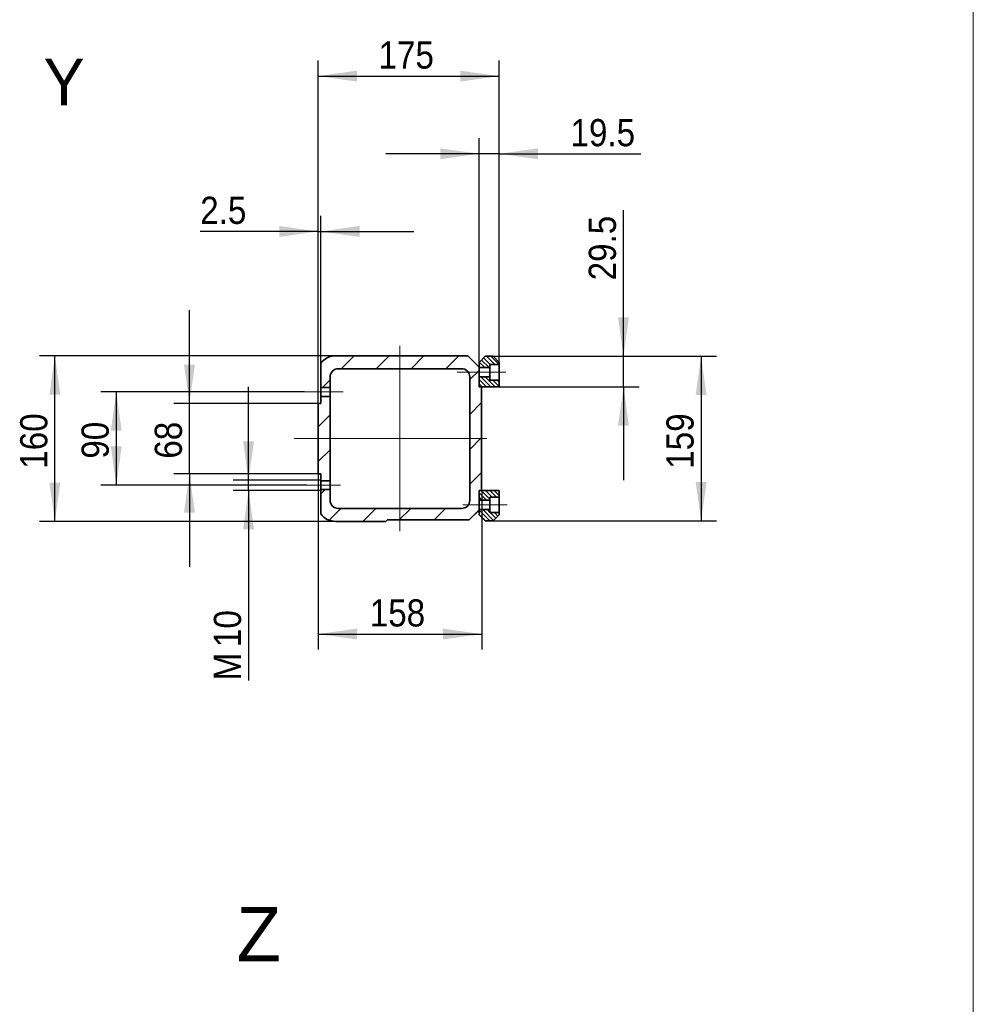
# Model space of a CAD drawing. Header units: millimetres. Extents: x 21 to 401, y 28 to 281.
# Tile 8 of 9: x 339 to 401, y 122 to 185. Entities that reach past the tile are written whole.
import ezdxf

# ---------------------------------------------------------------- set-up
doc = ezdxf.new("R2010")
doc.units = ezdxf.units.MM
doc.linetypes.add('SLD-Durchgehend', pattern=[0])
doc.linetypes.add('SLD-Punktstrich', pattern=[19.05, 15.24, -1.27, 1.27, -1.27])
doc.layers.add('KOPF', color=7, linetype='SLD-Durchgehend')
doc.styles.add('SLDTEXTSTYLE1', font='Gill Sans MT Pro Medium')
doc.styles.add('SLDTEXTSTYLE3', font='GOTHIC.TTF', dxfattribs={"width": 0.913})
doc.styles.add('SLDTEXTSTYLE4', font='ARIAL.TTF', dxfattribs={"width": 0.948})
doc.dimstyles.new('SLDDIMSTYLE8', dxfattribs={"dimtxt": 1.75, "dimasz": 2.5, "dimexe": 0, "dimexo": 0.0625, "dimgap": 0.4375, "dimtad": 1, "dimlfac": 15, "dimrnd": 1e-09, "dimzin": 12, "dimdsep": 46, "dimtxsty": 'SLDTEXTSTYLE3', "dimsah": 1, "dimcen": 0.09, "dimadec": 0, "dimazin": 3, "dimtfac": 1, "dimtofl": 0, "dimtmove": 0, "dimatfit": 3, "dimfxl": 1, "dimfrac": 2, "dimtolj": 1, "dimtzin": 12, "dimarcsym": 0})
doc.dimstyles.new('SLDDIMSTYLE9', dxfattribs={"dimtxt": 1.75, "dimasz": 2.5, "dimexe": 0, "dimexo": 0.0625, "dimgap": 0.4375, "dimtad": 1, "dimlfac": 15, "dimrnd": 1e-09, "dimzin": 12, "dimdsep": 46, "dimtxsty": 'SLDTEXTSTYLE3', "dimsah": 1, "dimcen": 0.09, "dimadec": 0, "dimazin": 3, "dimtfac": 1, "dimtmove": 0, "dimatfit": 0, "dimfxl": 1, "dimfrac": 2, "dimtolj": 1, "dimtzin": 12, "dimarcsym": 0})

# ---------------------------------------------------------------- blocks, each defined once
blk = doc.blocks.new('_D_32')
at = {"layer": 'KOPF'}
for p, q in [((358.538, 164.061), (358.538, 182.299)), ((370.205, 164.027), (370.205, 182.299)), ((358.538, 181.299), (370.205, 181.299)), ((358.538, 160.232), (358.538, 162.537))]:
    blk.add_line(p, q, dxfattribs=at)
for points in [[(358.538, 181.299), (361.038, 180.949), (361.038, 181.649)], [(370.205, 181.299), (367.705, 181.649), (367.705, 180.949)]]:
    blk.add_solid(points, dxfattribs=at)
at = {"layer": 'KOPF', "insert": (362.432, 183.534), "char_height": 1.75, "attachment_point": 1, "style": 'SLDTEXTSTYLE3'}
blk.add_mtext('175', dxfattribs=at)
blk = doc.blocks.new('_D_33')
at = {"layer": 'KOPF'}
for p, q in [((358.538, 160.232), (358.538, 172.299)), ((358.705, 162.81), (358.705, 172.299)), ((358.538, 171.299), (350.947, 171.299)), ((358.538, 171.299), (358.705, 171.299)), ((358.705, 171.299), (364.705, 171.299))]:
    blk.add_line(p, q, dxfattribs=at)
for points in [[(358.538, 171.299), (356.038, 171.649), (356.038, 170.949)], [(358.705, 171.299), (361.205, 170.949), (361.205, 171.649)]]:
    blk.add_solid(points, dxfattribs=at)
at = {"layer": 'KOPF', "insert": (350.947, 173.534), "char_height": 1.75, "attachment_point": 1, "style": 'SLDTEXTSTYLE3'}
blk.add_mtext('2.5', dxfattribs=at)
blk = doc.blocks.new('_D_34')
at = {"layer": 'KOPF'}
for p, q in [((368.905, 162.532), (368.905, 177.299)), ((370.205, 162.865), (370.205, 177.299)), ((368.905, 176.299), (362.905, 176.299)), ((370.205, 176.299), (368.905, 176.299)), ((370.205, 176.299), (379.32, 176.299))]:
    blk.add_line(p, q, dxfattribs=at)
for points in [[(368.905, 176.299), (366.405, 176.649), (366.405, 175.949)], [(370.205, 176.299), (372.705, 175.949), (372.705, 176.649)]]:
    blk.add_solid(points, dxfattribs=at)
at = {"layer": 'KOPF', "insert": (374.795, 178.534), "char_height": 1.75, "attachment_point": 1, "style": 'SLDTEXTSTYLE3'}
blk.add_mtext('19.5', dxfattribs=at)
blk = doc.blocks.new('_D_35')
at = {"layer": 'KOPF'}
for p, q in [((378.205, 163.265), (378.205, 172.675)), ((369.805, 163.265), (379.205, 163.265)), ((378.205, 161.299), (378.205, 163.265)), ((370.205, 161.299), (379.205, 161.299)), ((378.205, 161.299), (378.205, 155.299))]:
    blk.add_line(p, q, dxfattribs=at)
for points in [[(378.205, 163.265), (378.555, 165.765), (377.855, 165.765)], [(378.205, 161.299), (377.855, 158.799), (378.555, 158.799)]]:
    blk.add_solid(points, dxfattribs=at)
at = {"layer": 'KOPF', "insert": (375.97, 168.149), "char_height": 1.75, "attachment_point": 1, "rotation": 90, "style": 'SLDTEXTSTYLE3'}
blk.add_mtext('29.5', dxfattribs=at)
blk = doc.blocks.new('_D_36')
at = {"layer": 'KOPF'}
for p, q in [((370.967, 163.265), (384.205, 163.265)), ((383.205, 163.265), (383.205, 152.665)), ((369.805, 152.665), (384.205, 152.665))]:
    blk.add_line(p, q, dxfattribs=at)
for points in [[(383.205, 163.265), (382.855, 160.765), (383.555, 160.765)], [(383.205, 152.665), (383.555, 155.165), (382.855, 155.165)]]:
    blk.add_solid(points, dxfattribs=at)
at = {"layer": 'KOPF', "insert": (380.97, 156.026), "char_height": 1.75, "attachment_point": 1, "rotation": 90, "style": 'SLDTEXTSTYLE3'}
blk.add_mtext('159', dxfattribs=at)
blk = doc.blocks.new('_D_37')
at = {"layer": 'KOPF'}
for p, q in [((358.538, 155.699), (358.538, 144.384)), ((369.072, 154.632), (369.072, 144.384)), ((358.538, 145.384), (369.072, 145.384))]:
    blk.add_line(p, q, dxfattribs=at)
for points in [[(358.538, 145.384), (361.038, 145.034), (361.038, 145.734)], [(369.072, 145.384), (366.572, 145.734), (366.572, 145.034)]]:
    blk.add_solid(points, dxfattribs=at)
at = {"layer": 'KOPF', "insert": (361.865, 147.619), "char_height": 1.75, "attachment_point": 1, "style": 'SLDTEXTSTYLE3'}
blk.add_mtext('158', dxfattribs=at)
blk = doc.blocks.new('_D_38')
at = {"layer": 'KOPF'}
for p, q in [((359.672, 163.299), (340.584, 163.299)), ((341.584, 152.632), (341.584, 163.299)), ((359.672, 152.632), (340.584, 152.632))]:
    blk.add_line(p, q, dxfattribs=at)
for points in [[(341.584, 163.299), (341.234, 160.799), (341.934, 160.799)], [(341.584, 152.632), (341.934, 155.132), (341.234, 155.132)]]:
    blk.add_solid(points, dxfattribs=at)
at = {"layer": 'KOPF', "insert": (339.349, 156.026), "char_height": 1.75, "attachment_point": 1, "rotation": 90, "style": 'SLDTEXTSTYLE3'}
blk.add_mtext('160', dxfattribs=at)
blk = doc.blocks.new('_D_39')
at = {"layer": 'KOPF'}
for p, q in [((354.057, 155.299), (354.057, 161.299)), ((358.705, 155.299), (353.057, 155.299)), ((354.057, 154.632), (354.057, 155.299)), ((358.705, 154.632), (353.057, 154.632)), ((354.057, 154.632), (354.057, 142.402))]:
    blk.add_line(p, q, dxfattribs=at)
for points in [[(354.057, 155.299), (354.407, 157.799), (353.707, 157.799)], [(354.057, 154.632), (353.707, 152.132), (354.407, 152.132)]]:
    blk.add_solid(points, dxfattribs=at)
at = {"layer": 'KOPF', "char_height": 1.75, "attachment_point": 1, "rotation": 90, "style": 'SLDTEXTSTYLE3'}
for s, insert in [('10', (351.822, 144.546)), ('M', (351.822, 142.402))]:
    blk.add_mtext(s, dxfattribs=dict(at, insert=insert))
blk = doc.blocks.new('_D_40')
at = {"layer": 'KOPF'}
for p, q in [((357.662, 160.965), (344.538, 160.965)), ((345.538, 160.965), (345.538, 154.965)), ((357.811, 154.965), (344.538, 154.965))]:
    blk.add_line(p, q, dxfattribs=at)
for points in [[(345.538, 160.965), (345.188, 158.465), (345.888, 158.465)], [(345.538, 154.965), (345.888, 157.465), (345.188, 157.465)]]:
    blk.add_solid(points, dxfattribs=at)
at = {"layer": 'KOPF', "insert": (343.303, 156.672), "char_height": 1.75, "attachment_point": 1, "rotation": 90, "style": 'SLDTEXTSTYLE3'}
blk.add_mtext('90', dxfattribs=at)
blk = doc.blocks.new('_D_41')
at = {"layer": 'KOPF'}
for p, q in [((350.251, 160.232), (350.251, 166.232)), ((358.538, 160.232), (349.251, 160.232)), ((350.251, 155.699), (350.251, 160.232)), ((358.538, 155.699), (349.251, 155.699)), ((350.251, 155.699), (350.251, 149.699))]:
    blk.add_line(p, q, dxfattribs=at)
for points in [[(350.251, 160.232), (350.601, 162.732), (349.901, 162.732)], [(350.251, 155.699), (349.901, 153.199), (350.601, 153.199)]]:
    blk.add_solid(points, dxfattribs=at)
at = {"layer": 'KOPF', "insert": (348.016, 156.672), "char_height": 1.75, "attachment_point": 1, "rotation": 90, "style": 'SLDTEXTSTYLE3'}
blk.add_mtext('68', dxfattribs=at)

msp = doc.modelspace()

# ---------------------------------------------------------------- hatches: boundary and pattern name
at = {"linetype": 'SLD-Durchgehend', "lineweight": 18}
h = msp.add_hatch(dxfattribs=at)
h.set_pattern_fill('ANSI31', scale=0.5, style=0)
edge = h.paths.add_edge_path(flags=0)
edge.add_line((359.67152, 152.63206), (362.90485, 152.63206))
edge.add_line((362.90485, 152.63206), (363.00485, 152.73206))
edge.add_line((363.00485, 152.73206), (368.27152, 152.73206))
edge.add_line((368.27152, 152.73206), (368.90485, 153.36539))
edge.add_line((368.90485, 153.36539), (368.90485, 153.39873))
edge.add_line((368.90485, 153.39873), (368.90479, 153.39873))
edge.add_line((368.90479, 153.39873), (368.90479, 153.99873))
edge.add_line((368.90479, 153.99873), (368.90485, 153.99873))
edge.add_line((368.90485, 153.99873), (368.90485, 154.63206))
edge.add_line((368.90485, 154.63206), (369.07152, 154.63206))
edge.add_line((369.07152, 154.63206), (369.07152, 161.29873))
edge.add_line((369.07152, 161.29873), (368.90485, 161.29873))
edge.add_line((368.90485, 161.29873), (368.90485, 161.93206))
edge.add_line((368.90485, 161.93206), (368.90479, 161.93206))
edge.add_line((368.90479, 161.93206), (368.90479, 162.53206))
edge.add_line((368.90479, 162.53206), (368.90485, 162.53206))
edge.add_line((368.90485, 162.53206), (368.90485, 162.56539))
edge.add_line((368.90485, 162.56539), (368.20055, 163.2697))
edge.add_arc((367.93819, 162.09873), 1.2, 77.3709205, 90)
edge.add_line((367.93819, 163.29873), (359.67152, 163.29873))
edge.add_arc((359.67152, 162.09873), 1.2, 90, 143.6639425)
edge.add_line((358.70485, 162.80975), (358.70485, 161.24873))
edge.add_line((358.70485, 161.24873), (359.30485, 161.24873))
edge.add_line((359.30485, 161.24873), (359.30485, 161.93206))
edge.add_arc((359.83819, 161.93206), 0.53333, 90, 180, ccw=False)
edge.add_line((359.83819, 162.46539), (367.77152, 162.46539))
edge.add_arc((367.77152, 161.93206), 0.53333, 0, 90, ccw=False)
edge.add_line((368.30485, 161.93206), (368.30485, 153.99873))
edge.add_arc((367.77152, 153.99873), 0.53333, 270, 360, ccw=False)
edge.add_line((367.77152, 153.46539), (359.83819, 153.46539))
edge.add_arc((359.83819, 153.99873), 0.53333, 180, 270, ccw=False)
edge.add_line((359.30485, 153.99873), (359.30485, 154.68206))
edge.add_line((359.30485, 154.68206), (358.70485, 154.68206))
edge.add_line((358.70485, 154.68206), (358.70485, 153.12104))
edge.add_arc((359.67152, 153.83206), 1.2, 216.3360575, 270)
h = msp.add_hatch(dxfattribs=at)
h.set_pattern_fill('ANSI31', scale=0.0625, angle=90, style=0)
h.paths.add_polyline_path([(369.60485, 162.73206), (370.20485, 162.73206), (370.20485, 162.86539), (369.80485, 163.26539), (369.30485, 163.26539), (368.90485, 162.86539), (368.90485, 162.53206), (369.60485, 162.53206)], flags=0)
h = msp.add_hatch(dxfattribs=at)
h.set_pattern_fill('ANSI31', scale=0.0625, angle=90, style=0)
h.paths.add_polyline_path([(368.90485, 161.93206), (368.90485, 161.29873), (370.20485, 161.29873), (370.20485, 161.73206), (369.60485, 161.73206), (369.60485, 161.93206)], flags=0)
h = msp.add_hatch(dxfattribs=at)
h.set_pattern_fill('ANSI31', scale=0.5, style=0)
h.paths.add_polyline_path([(358.53819, 155.69873), (358.70485, 155.69873), (358.70485, 155.24873), (359.30485, 155.24873), (359.30485, 160.68206), (358.70485, 160.68206), (358.70485, 160.23206), (358.53819, 160.23206)], flags=0)
h = msp.add_hatch(dxfattribs=at)
h.set_pattern_fill('ANSI31', scale=0.0625, angle=90, style=0)
h.paths.add_polyline_path([(370.20485, 154.19873), (370.20485, 154.63206), (368.90485, 154.63206), (368.90485, 153.99873), (369.60485, 153.99873), (369.60485, 154.19873)], flags=0)
h = msp.add_hatch(dxfattribs=at)
h.set_pattern_fill('ANSI31', scale=0.0625, angle=90, style=0)
h.paths.add_polyline_path([(369.60485, 153.39873), (368.90485, 153.39873), (368.90485, 153.06539), (369.30485, 152.66539), (369.80485, 152.66539), (370.20485, 153.06539), (370.20485, 153.19873), (369.60485, 153.19873)], flags=0)

# ---------------------------------------------------------------- linework, layer by layer
at = {"color": 7, "linetype": 'SLD-Durchgehend', "lineweight": 35}
for p, q in [((359.67152, 163.29873), (367.93819, 163.29873)), ((368.20055, 163.2697), (368.90485, 162.56539)), ((369.30485, 163.26539), (368.90485, 162.86539)), ((369.80485, 163.26539), (369.30485, 163.26539)), ((370.20485, 162.86539), (369.80485, 163.26539)), ((358.70485, 161.24873), (358.70485, 162.80975)), ((359.83819, 162.46539), (367.77152, 162.46539)), ((368.90485, 162.53206), (368.90479, 162.53206)), ((368.90479, 162.53206), (368.90479, 161.93206)), ((368.90485, 162.86539), (368.90485, 162.53206)), ((368.90485, 162.56539), (368.90485, 162.53206)), ((369.60485, 162.53206), (368.90485, 162.53206)), ((368.90485, 162.53206), (368.90485, 161.93206)), ((369.60485, 162.73206), (369.60485, 162.53206)), ((370.20485, 162.73206), (369.60485, 162.73206)), ((369.60485, 161.93206), (369.60485, 162.53206)), ((370.20485, 162.73206), (370.20485, 162.86539)), ((370.20485, 161.73206), (370.20485, 162.73206)), ((359.30485, 161.24873), (359.30485, 161.93206)), ((368.30485, 161.93206), (368.30485, 153.99873)), ((368.90479, 161.93206), (368.90485, 161.93206)), ((368.90485, 161.93206), (369.60485, 161.93206)), ((368.90485, 161.93206), (368.90485, 161.29873)), ((369.60485, 161.93206), (369.60485, 161.73206)), ((369.60485, 161.73206), (370.20485, 161.73206)), ((370.20485, 161.29873), (370.20485, 161.73206)), ((359.30485, 161.24873), (358.70485, 161.24873)), ((358.70485, 161.24873), (358.70485, 160.68206)), ((359.30485, 160.68206), (359.30485, 161.24873)), ((368.90485, 161.29873), (370.20485, 161.29873)), ((368.90485, 161.29873), (369.07152, 161.29873)), ((369.07152, 161.29873), (369.07152, 154.63206)), ((358.70485, 160.23206), (358.70485, 160.68206)), ((358.70485, 160.68206), (359.30485, 160.68206)), ((359.30485, 155.24873), (359.30485, 160.68206)), ((358.53819, 155.69873), (358.53819, 160.23206)), ((358.53819, 160.23206), (358.70485, 160.23206)), ((358.70485, 155.69873), (358.53819, 155.69873)), ((358.70485, 155.24873), (358.70485, 155.69873)), ((359.30485, 155.24873), (358.70485, 155.24873)), ((358.70485, 155.24873), (358.70485, 154.68206)), ((358.70485, 153.12104), (358.70485, 154.68206)), ((358.70485, 154.68206), (359.30485, 154.68206)), ((359.30485, 154.68206), (359.30485, 155.24873)), ((359.30485, 153.99873), (359.30485, 154.68206)), ((370.20485, 154.63206), (368.90485, 154.63206)), ((368.90485, 154.63206), (368.90485, 153.99873)), ((369.07152, 154.63206), (368.90485, 154.63206)), ((370.20485, 154.19873), (369.60485, 154.19873)), ((369.60485, 154.19873), (369.60485, 153.99873)), ((370.20485, 154.19873), (370.20485, 154.63206)), ((370.20485, 153.19873), (370.20485, 154.19873)), ((367.77152, 153.46539), (359.83819, 153.46539)), ((368.90485, 153.99873), (368.90479, 153.99873)), ((368.90479, 153.99873), (368.90479, 153.39873)), ((368.90479, 153.39873), (368.90485, 153.39873)), ((369.60485, 153.99873), (368.90485, 153.99873)), ((368.90485, 153.99873), (368.90485, 153.39873)), ((368.90485, 153.39873), (369.60485, 153.39873)), ((368.90485, 153.39873), (368.90485, 153.06539)), ((368.90485, 153.39873), (368.90485, 153.36539)), ((369.60485, 153.39873), (369.60485, 153.99873)), ((369.60485, 153.39873), (369.60485, 153.19873)), ((368.90485, 153.36539), (368.27152, 152.73206)), ((368.90485, 153.06539), (369.30485, 152.66539)), ((369.60485, 153.19873), (370.20485, 153.19873)), ((369.80485, 152.66539), (370.20485, 153.06539)), ((370.20485, 153.06539), (370.20485, 153.19873)), ((362.90485, 152.63206), (359.67152, 152.63206)), ((363.00485, 152.73206), (362.90485, 152.63206)), ((368.27152, 152.73206), (363.00485, 152.73206)), ((369.30485, 152.66539), (369.80485, 152.66539))]:
    msp.add_line(p, q, dxfattribs=at)
for centre, radius, start, end in [((359.67152, 162.09873), 1.2, 90, 143.6639425), ((367.93819, 162.09873), 1.2, 77.3709205, 90), ((359.83819, 161.93206), 0.53333, 90, 180), ((367.77152, 161.93206), 0.53333, 0, 90), ((359.83819, 153.99873), 0.53333, 180, 270), ((367.77152, 153.99873), 0.53333, 270, 0), ((359.67152, 153.83206), 1.2, 216.3360575, 270)]:
    msp.add_arc(centre, radius, start, end, dxfattribs=at)
at = {"layer": 'KOPF', "lineweight": 18}
msp.add_line((400.73608, 193.32761), (400.73608, 28.32761), dxfattribs=at)
at = {"layer": 'KOPF', "linetype": 'SLD-Punktstrich', "lineweight": 18, "ltscale": 3.333333}
for p, q in [((363.80485, 163.93206), (363.80485, 151.99873)), ((367.50179, 162.23206), (370.62316, 162.23206)), ((360.15913, 160.96539), (357.66204, 160.96539)), ((357.00485, 157.96539), (369.40956, 157.96539)), ((359.98077, 154.96539), (357.81067, 154.96539)), ((367.85852, 153.69873), (370.71235, 153.69873))]:
    msp.add_line(p, q, dxfattribs=at)

# ---------------------------------------------------------------- texts
at = {"layer": 'KOPF', "color": 7, "attachment_point": 1}
for s, insert, char_height, style in [('Y', (340.85095, 182.42486), 3, 'SLDTEXTSTYLE4'), ('Z', (353.28523, 127.80511), 3.5, 'SLDTEXTSTYLE1')]:
    msp.add_mtext(s, dxfattribs=dict(at, insert=insert, char_height=char_height, style=style))

# ---------------------------------------------------------------- dimensions: what is measured, and where the dimension line sits
at = {"layer": 'KOPF'}
for base, p1, p2, dimstyle, picture, middle in [((370.20485, 181.29873), (358.53819, 160.23206), (370.20485, 162.86539), 'SLDDIMSTYLE8', '_D_32', (364.37152, 181.29873)), ((368.90479, 176.29873), (370.20485, 162.86539), (368.90479, 162.53206), 'SLDDIMSTYLE9', '_D_34', (377.05761, 176.29873)), ((358.70485, 171.29873), (358.53819, 160.23206), (358.70485, 162.80975), 'SLDDIMSTYLE9', '_D_33', (352.56381, 171.29873)), ((369.07152, 145.38356), (358.53819, 155.69873), (369.07152, 154.63206), 'SLDDIMSTYLE8', '_D_37', (363.80485, 145.38356))]:
    dim = msp.add_linear_dim(base=base, p1=p1, p2=p2, dimstyle=dimstyle, dxfattribs=at)
    dim.commit()
    dim.dimension.update_dxf_attribs({"geometry": picture, "text_midpoint": middle, "dimtype": 160})
for base, p1, p2, dimstyle, picture, middle in [((378.20485, 163.26539), (370.20485, 161.29873), (369.80485, 163.26539), 'SLDDIMSTYLE9', '_D_35', (378.20485, 170.41199)), ((350.25122, 160.23206), (358.53819, 155.69873), (358.53819, 160.23206), 'SLDDIMSTYLE9', '_D_41', (350.25122, 157.96539)), ((341.58449, 163.29873), (359.67152, 152.63206), (359.67152, 163.29873), 'SLDDIMSTYLE8', '_D_38', (341.58449, 157.96539)), ((383.20485, 152.66539), (369.80485, 163.26539), (369.80485, 152.66539), 'SLDDIMSTYLE8', '_D_36', (383.20485, 157.96539)), ((345.53819, 154.96539), (357.66204, 160.96539), (357.81067, 154.96539), 'SLDDIMSTYLE8', '_D_40', (345.53819, 157.96539))]:
    dim = msp.add_linear_dim(base=base, p1=p1, p2=p2, angle=90, dimstyle=dimstyle, dxfattribs=at)
    dim.commit()
    dim.dimension.update_dxf_attribs({"geometry": picture, "text_midpoint": middle, "dimtype": 160})
dim = msp.add_linear_dim(base=(354.0574, 155.29873), p1=(358.70485, 154.63206), p2=(358.70485, 155.29873), angle=90, text='M<>', dimstyle='SLDDIMSTYLE9', dxfattribs=at)
dim.commit()
dim.dimension.update_dxf_attribs({"geometry": '_D_39', "text_midpoint": (354.0574, 144.767), "dimtype": 160})

doc.saveas('drawing.dxf')
